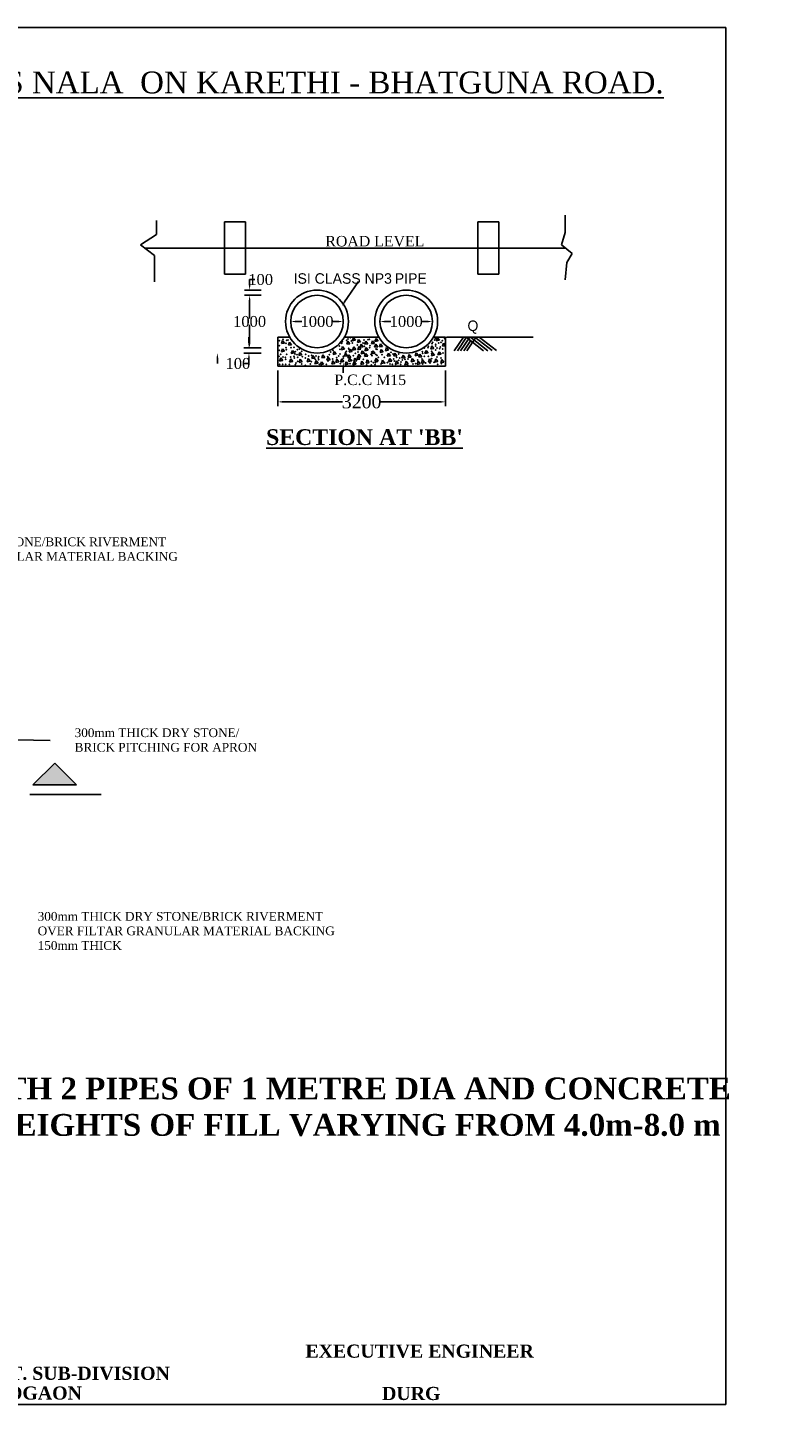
# Model space of a CAD drawing. Header units: inches. Extents: x 32507 to 121544, y 43776 to 81547.
# Tile 4 of 4: x 104228 to 121544, y 50047 to 81547. Entities that reach past the tile are written whole.
import ezdxf

# ---------------------------------------------------------------- set-up
doc = ezdxf.new("R2010")
doc.units = ezdxf.units.IN
doc.header["$MEASUREMENT"] = 0
doc.dimstyles.get("Standard").update_dxf_attribs({"dimtxt": 100.18, "dimasz": 100.18, "dimexe": 100.18, "dimexo": 100.0625, "dimgap": 10.09, "dimtad": 0, "dimtih": 1, "dimtoh": 1, "dimdec": 0, "dimzin": 0, "dimdsep": 46, "dimtxsty": 'Standard', "dimcen": 40.09, "dimadec": 0, "dimazin": 0, "dimtfac": 1, "dimtdec": 0, "dimtofl": 0, "dimtmove": 0, "dimatfit": 3, "dimfxl": 0.18, "dimtolj": 1, "dimtzin": 0, "dimarcsym": 0})

# ---------------------------------------------------------------- blocks, each defined once
blk = doc.blocks.new('*D37')
at = {"color": 0, "lineweight": -2, "transparency": 16777216}
for p, q in [((109950, 73701), (109950, 72883)), ((113790, 73701), (113790, 72883)), ((110050, 72984), (111434, 72984)), ((113690, 72984), (112306, 72984))]:
    blk.add_line(p, q, dxfattribs=at)
at = {"color": 0, "transparency": 16777216}
for points in [[(110050, 73000), (110050, 72967), (109950, 72984)], [(113690, 73000), (113690, 72967), (113790, 72984)]]:
    blk.add_solid(points, dxfattribs=at)
at = {"layer": 'Defpoints', "color": 0, "transparency": 16777216}
for p in [(109950, 73801), (113790, 73801), (113790, 72984)]:
    blk.add_point(p, dxfattribs=at)
at = {"color": 0, "transparency": 16777216, "insert": (111870, 72984), "char_height": 100.18, "attachment_point": 5}
blk.add_mtext('\\A1;{\\fTimes New Roman|b0|i0|c0|p18;\\H2.9946x;3200}', dxfattribs=at)
blk = doc.blocks.new('*D21')
at = {"color": 0, "lineweight": -2, "transparency": 16777216}
for p, q in [((110250, 74922), (110250, 74922)), ((110350, 74821), (110499, 74821)), ((111350, 74821), (111201, 74821)), ((111450, 74922), (111450, 74922))]:
    blk.add_line(p, q, dxfattribs=at)
at = {"color": 0, "transparency": 16777216}
for points in [[(110350, 74838), (110350, 74805), (110250, 74821)], [(111350, 74838), (111350, 74805), (111450, 74821)]]:
    blk.add_solid(points, dxfattribs=at)
at = {"layer": 'Defpoints', "color": 0, "transparency": 16777216}
for p in [(110250, 74821), (111450, 74821), (111450, 74821)]:
    blk.add_point(p, dxfattribs=at)
at = {"color": 0, "transparency": 16777216, "insert": (110850, 74821), "char_height": 100.18, "attachment_point": 5}
blk.add_mtext('\\A1;{\\fTimes New Roman|b0|i0|c0|p18;\\H2.4955x;1000}', dxfattribs=at)
blk = doc.blocks.new('*D22')
at = {"color": 0, "lineweight": -2, "transparency": 16777216}
for p, q in [((112290, 74922), (112290, 74922)), ((112390, 74821), (112539, 74821)), ((113390, 74821), (113241, 74821)), ((113490, 74922), (113490, 74922))]:
    blk.add_line(p, q, dxfattribs=at)
at = {"color": 0, "transparency": 16777216}
for points in [[(112390, 74838), (112390, 74805), (112290, 74821)], [(113390, 74838), (113390, 74805), (113490, 74821)]]:
    blk.add_solid(points, dxfattribs=at)
at = {"layer": 'Defpoints', "color": 0, "transparency": 16777216}
for p in [(112290, 74821), (113490, 74821), (113490, 74821)]:
    blk.add_point(p, dxfattribs=at)
at = {"color": 0, "transparency": 16777216, "insert": (112890, 74821), "char_height": 100.18, "attachment_point": 5}
blk.add_mtext('\\A1;{\\fTimes New Roman|b0|i0|c0|p18;\\H2.4955x;1000}', dxfattribs=at)

msp = doc.modelspace()

# ---------------------------------------------------------------- hatches: boundary and pattern name
msp.add_hatch(color=0).paths.add_polyline_path([(104851.2, 64220.5), (105351.2, 64220.5), (104851.2, 64720.5), (104351.2, 64220.5)])

# ---------------------------------------------------------------- linework, layer by layer
at = {"color": 0}
for p, q in [((75498.7, 81547.1), (120198.7, 81547.1)), ((120198.7, 81547.1), (120198.7, 50047.1)), ((116523.5, 77256.3), (116523.5, 76855.5)), ((107175.9, 77136.1), (107175.9, 76815.4)), ((108730.8, 76501.5), (108730.8, 77101.5)), ((108730.8, 77101.5), (109210.8, 77101.5)), ((109210.8, 77101.5), (109210.8, 75901.5)), ((115008.6, 77101.5), (114528.6, 77101.5)), ((114528.6, 77101.5), (114528.6, 75901.5)), ((115008.6, 76501.5), (115008.6, 77101.5)), ((107175.9, 76815.4), (106814.8, 76574.9)), ((106814.8, 76574.9), (107135.8, 76334.5)), ((116523.5, 76855.5), (116443.3, 76574.9)), ((116443.3, 76574.9), (116684, 76374.5)), ((106912.9, 76501.5), (116531.4, 76501.5)), ((107135.8, 76334.5), (107135.8, 76094)), ((108730.8, 75901.5), (108730.8, 76501.5)), ((115008.6, 75901.5), (115008.6, 76501.5)), ((116684, 76374.5), (116563.6, 76174.2)), ((107135.8, 76094), (107135.8, 75733.3)), ((116563.6, 76174.2), (116523.5, 75773.4)), ((109210.8, 75901.5), (108730.8, 75901.5)), ((109307.9, 75661.7), (109307.9, 75781.9)), ((109307.9, 75781.9), (109428.2, 75781.9)), ((111546.7, 75368.4), (111795.3, 75738.4)), ((114528.6, 75901.5), (115008.6, 75901.5)), ((109574.1, 75541.5), (109187.7, 75541.5)), ((109574.1, 75421.5), (109187.7, 75421.5)), ((109574.1, 75421.5), (109187.7, 75421.5)), ((109307.9, 75301.3), (109307.9, 74893.7)), ((109307.9, 75301.3), (109307.9, 75181)), ((111479.6, 75268.6), (111546.7, 75368.4)), ((109307.9, 74341.7), (109307.9, 74749.3)), ((109292.5, 74341.7), (109292.5, 74461.9)), ((110226.5, 74461.5), (109950, 74461.5)), ((109950, 74461.5), (109950, 73801.5)), ((110059.6, 74388.6), (110034.6, 74317.8)), ((110105.4, 74330.3), (110059.6, 74388.6)), ((110224.2, 74349.4), (110199.2, 74278.6)), ((110270, 74291.1), (110224.2, 74349.4)), ((112266.5, 74461.5), (111473.5, 74461.5)), ((111556.8, 74372.9), (111531.8, 74302.1)), ((111602.6, 74314.6), (111556.8, 74372.9)), ((111682.2, 74451.2), (111657.2, 74380.5)), ((111657.2, 74380.5), (111728, 74392.9)), ((111728, 74392.9), (111682.2, 74451.2)), ((111799.8, 74412.1), (111774.8, 74341.3)), ((111774.8, 74341.3), (111845.6, 74353.8)), ((111845.6, 74353.8), (111799.8, 74412.1)), ((111964.4, 74372.9), (111939.4, 74302.1)), ((112010.2, 74314.6), (111964.4, 74372.9)), ((112121.2, 74380.7), (112096.2, 74310)), ((112167, 74322.5), (112121.2, 74380.7)), ((112199.5, 74435.6), (112174.5, 74364.8)), ((112174.5, 74364.8), (112245.4, 74377.3)), ((112245.4, 74377.3), (112199.5, 74435.6)), ((113790, 74461.5), (113513.5, 74461.5)), ((113602.7, 74451.2), (113577.7, 74380.5)), ((113577.7, 74380.5), (113648.5, 74392.9)), ((113648.5, 74392.9), (113602.7, 74451.2)), ((113790, 73801.5), (113790, 74461.5)), ((113813.1, 74461.1), (115795.1, 74461.1)), ((114199.1, 74461.8), (113990.8, 74149.7)), ((114271.2, 74461.8), (114063.2, 74150.1)), ((114343.3, 74461.8), (114135.6, 74150.6)), ((114199.1, 74461.8), (114556, 74461.8)), ((114362.9, 74383.1), (114208.1, 74151)), ((114661.9, 74153.9), (114260.1, 74461.8)), ((114477.4, 74446.5), (114280.5, 74151.5)), ((114759.7, 74154.5), (114358.8, 74461.8)), ((114857.6, 74155.1), (114457.4, 74461.8)), ((114955.4, 74155.7), (114556, 74461.8)), ((109574.1, 74221.5), (109172.3, 74221.5)), ((109574.1, 74101.5), (109172.3, 74101.5)), ((109574.1, 74221.5), (109187.7, 74221.5)), ((110034.6, 74317.8), (110105.4, 74330.3)), ((110059.6, 74200.6), (110034.6, 74129.9)), ((110034.6, 74129.9), (110105.4, 74142.3)), ((110105.4, 74142.3), (110059.6, 74200.6)), ((110199.2, 74278.6), (110270, 74291.1)), ((110286.9, 74161.5), (110261.9, 74090.7)), ((110261.9, 74090.7), (110332.8, 74103.2)), ((110332.8, 74103.2), (110286.9, 74161.5)), ((110459.4, 74114.5), (110434.4, 74043.7)), ((110434.4, 74043.7), (110505.2, 74056.2)), ((110505.2, 74056.2), (110459.4, 74114.5)), ((110757.2, 74044), (110732.2, 73973.2)), ((110803.1, 73985.7), (110757.2, 74044)), ((110984.6, 74059.7), (110959.6, 73988.9)), ((111030.4, 74001.4), (110984.6, 74059.7)), ((111243.2, 74138), (111218.2, 74067.2)), ((111218.2, 74067.2), (111289.1, 74079.7)), ((111289.1, 74079.7), (111243.2, 74138)), ((111431.4, 74247.6), (111406.4, 74176.8)), ((111406.4, 74176.8), (111477.2, 74189.3)), ((111477.2, 74189.3), (111431.4, 74247.6)), ((111501.9, 74098.8), (111476.9, 74028.1)), ((111476.9, 74028.1), (111547.7, 74040.5)), ((111547.7, 74040.5), (111501.9, 74098.8)), ((111531.8, 74302.1), (111602.6, 74314.6)), ((111580.3, 74059.7), (111555.3, 73988.9)), ((111626.1, 74001.4), (111580.3, 74059.7)), ((111611.6, 74192.8), (111586.6, 74122)), ((111586.6, 74122), (111657.5, 74134.5)), ((111657.5, 74134.5), (111611.6, 74192.8)), ((111690, 74239.8), (111665, 74169)), ((111665, 74169), (111735.9, 74181.5)), ((111735.9, 74181.5), (111690, 74239.8)), ((111807.6, 74247.6), (111782.6, 74176.8)), ((111782.6, 74176.8), (111853.4, 74189.3)), ((111807.6, 74075.3), (111782.6, 74004.6)), ((111853.4, 74189.3), (111807.6, 74247.6)), ((111853.4, 74017.1), (111807.6, 74075.3)), ((111862.5, 74302.4), (111837.5, 74231.7)), ((111837.5, 74231.7), (111908.3, 74244.2)), ((111886, 74153.6), (111861, 74082.9)), ((111861, 74082.9), (111931.8, 74095.4)), ((111908.3, 74244.2), (111862.5, 74302.4)), ((111931.8, 74095.4), (111886, 74153.6)), ((111939.4, 74302.1), (112010.2, 74314.6)), ((111964.4, 74091), (111939.4, 74020.2)), ((111939.4, 74020.2), (112010.2, 74032.7)), ((111972.2, 74224.1), (111947.2, 74153.4)), ((111947.2, 74153.4), (112018.1, 74165.8)), ((112010.2, 74032.7), (111964.4, 74091)), ((112018.1, 74165.8), (111972.2, 74224.1)), ((112096.2, 74310), (112167, 74322.5)), ((112129, 74153.6), (112104, 74082.9)), ((112104, 74082.9), (112174.8, 74095.4)), ((112174.8, 74095.4), (112129, 74153.6)), ((112191.7, 74302.4), (112166.7, 74231.7)), ((112166.7, 74231.7), (112237.5, 74244.2)), ((112237.5, 74244.2), (112191.7, 74302.4)), ((112301.4, 74310.3), (112276.4, 74239.5)), ((112276.4, 74239.5), (112347.3, 74252)), ((112317.1, 74185), (112292.1, 74114.2)), ((112292.1, 74114.2), (112363, 74126.7)), ((112347.3, 74252), (112301.4, 74310.3)), ((112363, 74126.7), (112317.1, 74185)), ((112442.5, 74224.1), (112417.5, 74153.4)), ((112417.5, 74153.4), (112488.4, 74165.8)), ((112488.4, 74165.8), (112442.5, 74224.1)), ((112481.7, 74098.8), (112456.7, 74028.1)), ((112456.7, 74028.1), (112527.6, 74040.5)), ((112527.6, 74040.5), (112481.7, 74098.8)), ((112630.7, 74098.8), (112605.7, 74028.1)), ((112605.7, 74028.1), (112676.5, 74040.5)), ((112676.5, 74040.5), (112630.7, 74098.8)), ((112818.8, 74051.8), (112793.8, 73981.1)), ((112864.6, 73993.6), (112818.8, 74051.8)), ((112959.9, 74067.5), (112934.9, 73996.7)), ((113005.7, 74009.2), (112959.9, 74067.5)), ((113116.7, 74106.7), (113091.7, 74035.9)), ((113091.7, 74035.9), (113162.5, 74048.4)), ((113162.5, 74048.4), (113116.7, 74106.7)), ((113202.9, 74075.3), (113177.9, 74004.6)), ((113248.7, 74017.1), (113202.9, 74075.3)), ((113344, 74161.5), (113319, 74090.7)), ((113319, 74090.7), (113389.8, 74103.2)), ((113389.8, 74103.2), (113344, 74161.5)), ((113477.2, 74263.3), (113452.2, 74192.5)), ((113452.2, 74192.5), (113523.1, 74205)), ((113492.9, 74106.7), (113467.9, 74035.9)), ((113467.9, 74035.9), (113538.7, 74048.4)), ((113523.1, 74205), (113477.2, 74263.3)), ((113538.7, 74048.4), (113492.9, 74106.7)), ((113641.8, 74130.1), (113616.8, 74059.4)), ((113616.8, 74059.4), (113687.7, 74071.9)), ((113687.7, 74071.9), (113641.8, 74130.1)), ((113743.7, 74325.9), (113718.7, 74255.2)), ((113718.7, 74255.2), (113789.6, 74267.6)), ((113789.6, 74267.6), (113743.7, 74325.9)), ((108570.7, 73981.3), (108570.7, 73861)), ((109292.5, 73861), (109172.3, 73861)), ((109292.5, 73981.3), (109292.5, 73861)), ((112890, 73801.5), (109950, 73801.5)), ((110020.4, 73989.2), (109995.4, 73918.4)), ((109995.4, 73918.4), (110066.2, 73930.9)), ((110066.2, 73930.9), (110020.4, 73989.2)), ((110247.7, 73965.7), (110222.7, 73894.9)), ((110222.7, 73894.9), (110293.6, 73907.4)), ((110293.6, 73907.4), (110247.7, 73965.7)), ((110467.2, 73957.9), (110442.2, 73887.1)), ((110442.2, 73887.1), (110513, 73899.6)), ((110513, 73899.6), (110467.2, 73957.9)), ((110647.5, 73973.5), (110622.5, 73902.8)), ((110622.5, 73902.8), (110693.3, 73915.3)), ((110693.3, 73915.3), (110647.5, 73973.5)), ((110732.2, 73973.2), (110803.1, 73985.7)), ((110827.8, 73926.5), (110802.8, 73855.8)), ((110802.8, 73855.8), (110873.6, 73868.3)), ((110873.6, 73868.3), (110827.8, 73926.5)), ((110953.2, 73903.1), (110928.2, 73832.3)), ((110928.2, 73832.3), (110999, 73844.8)), ((110999, 73844.8), (110953.2, 73903.1)), ((110959.6, 73988.9), (111030.4, 74001.4)), ((111102.1, 74004.9), (111077.1, 73934.1)), ((111077.1, 73934.1), (111148, 73946.6)), ((111148, 73946.6), (111102.1, 74004.9)), ((111211.9, 73918.7), (111186.9, 73847.9)), ((111186.9, 73847.9), (111257.7, 73860.4)), ((111257.7, 73860.4), (111211.9, 73918.7)), ((111305.9, 73957.9), (111280.9, 73887.1)), ((111280.9, 73887.1), (111351.8, 73899.6)), ((111351.8, 73899.6), (111305.9, 73957.9)), ((111415.7, 73965.7), (111390.7, 73894.9)), ((111390.7, 73894.9), (111461.5, 73907.4)), ((111461.5, 73907.4), (111415.7, 73965.7)), ((111451.9, 73766.8), (111451.9, 73646.6)), ((111517.6, 73903.1), (111492.6, 73832.3)), ((111492.6, 73832.3), (111563.4, 73844.8)), ((111563.4, 73844.8), (111517.6, 73903.1)), ((111555.3, 73988.9), (111626.1, 74001.4)), ((111596, 73981.4), (111571, 73910.6)), ((111571, 73910.6), (111641.8, 73923.1)), ((111641.8, 73923.1), (111596, 73981.4)), ((111697.9, 73903.1), (111672.9, 73832.3)), ((111672.9, 73832.3), (111743.7, 73844.8)), ((111713.5, 73981.4), (111688.5, 73910.6)), ((111688.5, 73910.6), (111759.4, 73923.1)), ((111743.7, 73844.8), (111697.9, 73903.1)), ((111759.4, 73923.1), (111713.5, 73981.4)), ((111784.1, 74020.5), (111759.1, 73949.8)), ((111759.1, 73949.8), (111829.9, 73962.2)), ((111782.6, 74004.6), (111853.4, 74017.1)), ((111829.9, 73962.2), (111784.1, 74020.5)), ((111878.2, 73910.9), (111853.2, 73840.1)), ((111853.2, 73840.1), (111924, 73852.6)), ((111870, 73801.5), (113790, 73801.5)), ((111924, 73852.6), (111878.2, 73910.9)), ((111995.7, 73942.2), (111970.7, 73871.4)), ((111970.7, 73871.4), (112041.6, 73883.9)), ((112041.6, 73883.9), (111995.7, 73942.2)), ((112199.5, 73981.4), (112174.5, 73910.6)), ((112174.5, 73910.6), (112245.4, 73923.1)), ((112245.4, 73923.1), (112199.5, 73981.4)), ((112348.5, 73934.4), (112323.5, 73863.6)), ((112323.5, 73863.6), (112394.3, 73876.1)), ((112394.3, 73876.1), (112348.5, 73934.4)), ((112513.1, 73973.5), (112488.1, 73902.8)), ((112488.1, 73902.8), (112558.9, 73915.3)), ((112558.9, 73915.3), (112513.1, 73973.5)), ((112669.9, 73918.7), (112644.9, 73847.9)), ((112644.9, 73847.9), (112715.7, 73860.4)), ((112715.7, 73860.4), (112669.9, 73918.7)), ((112793.8, 73981.1), (112864.6, 73993.6)), ((112889.3, 73910.9), (112864.3, 73840.1)), ((112864.3, 73840.1), (112935.2, 73852.6)), ((112935.2, 73852.6), (112889.3, 73910.9)), ((112890, 73801.5), (113790, 73801.5)), ((112934.9, 73996.7), (113005.7, 74009.2)), ((113030.4, 73973.5), (113005.4, 73902.8)), ((113005.4, 73902.8), (113076.3, 73915.3)), ((113076.3, 73915.3), (113030.4, 73973.5)), ((113163.7, 73910.9), (113138.7, 73840.1)), ((113138.7, 73840.1), (113209.5, 73852.6)), ((113209.5, 73852.6), (113163.7, 73910.9)), ((113177.9, 74004.6), (113248.7, 74017.1)), ((113265.6, 73942.2), (113240.6, 73871.4)), ((113240.6, 73871.4), (113311.4, 73883.9)), ((113311.4, 73883.9), (113265.6, 73942.2)), ((113422.4, 73965.7), (113397.4, 73894.9)), ((113397.4, 73894.9), (113468.2, 73907.4)), ((113468.2, 73907.4), (113422.4, 73965.7)), ((113571.3, 73965.7), (113546.3, 73894.9)), ((113546.3, 73894.9), (113617.1, 73907.4)), ((113617.1, 73907.4), (113571.3, 73965.7)), ((113704.6, 73950), (113679.6, 73879.3)), ((113679.6, 73879.3), (113750.4, 73891.8)), ((113750.4, 73891.8), (113704.6, 73950)), ((103980.2, 65254.3), (104748.4, 65236.6)), ((104851.2, 64720.5), (104351.2, 64220.5)), ((104851.2, 64720.5), (105351.2, 64220.5)), ((104276.7, 63999), (105914.6, 63999)), ((104351.2, 64220.5), (104851.2, 64220.5)), ((104851.2, 64220.5), (105351.2, 64220.5)), ((120198.7, 50047.1), (75498.7, 50047.1))]:
    msp.add_line(p, q, dxfattribs=at)
for centre, radius in [((110850, 74821.5), 720), ((110850, 74821.5), 600), ((112890, 74821.5), 720), ((112890, 74821.5), 600)]:
    msp.add_circle(centre, radius, dxfattribs=at)
for p in [(109990.6, 74386), (110068.9, 74417.3), (110155.2, 74393.8), (110186.5, 74401.7), (111432.9, 74362.5), (111526.9, 74393.8), (111558.3, 74425.2), (111613.1, 74448.7), (111636.7, 74378.2), (111926.7, 74401.7), (112012.9, 74409.5), (112044.3, 74417.3), (113494.4, 74346.9), (113541.4, 74401.7), (113557.1, 74440.8), (113682.5, 74346.9), (113713.9, 74386), (113768.8, 74433), (109982.7, 74025.8), (109990.6, 74268.5), (109990.6, 74158.9), (110021.9, 74072.8), (110139.5, 74323.4), (110139.5, 74221.6), (110147.3, 74174.6), (110155.2, 74072.8), (110257.1, 74221.6), (110319.8, 74229.4), (110319.8, 74025.8), (110343.3, 74080.6), (110351.1, 74135.4), (110390.3, 74064.9), (110398.2, 74174.6), (110445.2, 74190.2), (110500.1, 74143.2), (110594.1, 74072.8), (110656.8, 74033.6), (110727.4, 74049.3), (110829.3, 74033.6), (111135, 74064.9), (111158.5, 74127.6), (111213.4, 74158.9), (111346.6, 74033.6), (111362.3, 74260.7), (111378, 74182.4), (111378, 74080.6), (111417.2, 74323.4), (111448.5, 74025.8), (111503.4, 74119.8), (111519.1, 74143.2), (111573.9, 74205.9), (111581.8, 74182.4), (111660.2, 74331.2), (111683.7, 74182.4), (111683.7, 74041.4), (111722.9, 74096.3), (111769.9, 74284.2), (111785.6, 74127.6), (111903.2, 74331.2), (111934.5, 74252.9), (111934.5, 74088.4), (112052.1, 74221.6), (112059.9, 74268.5), (112083.5, 74072.8), (112099.1, 74127.6), (112107, 74041.4), (112193.2, 74072.8), (112201, 74190.2), (112224.6, 74182.4), (112224.6, 74049.3), (112334.3, 74064.9), (112545.9, 74119.8), (112585.1, 74080.6), (112718.4, 74080.6), (113259.2, 74135.4), (113267.1, 74096.3), (113306.3, 74213.7), (113306.3, 74025.8), (113392.5, 74221.6), (113400.3, 74252.9), (113400.3, 74025.8), (113470.9, 74143.2), (113470.9, 74088.4), (113478.7, 74315.5), (113486.6, 74111.9), (113565, 74299.9), (113565, 74260.7), (113565, 74166.7), (113596.3, 74213.7), (113635.5, 74331.2), (113659, 74198.1), (113674.7, 74237.2), (113721.7, 74190.2), (113729.6, 74104.1), (109998.4, 73845.7), (110061.1, 73845.7), (110068.9, 74010.1), (110123.8, 74002.3), (110131.6, 73955.3), (110131.6, 73845.7), (110217.9, 73845.7), (110249.2, 74010.1), (110327.6, 73986.6), (110351.1, 73837.8), (110366.8, 73869.2), (110406, 74002.3), (110406, 73908.3), (110500.1, 73853.5), (110515.7, 74018), (110586.3, 73986.6), (110586.3, 73822.2), (110696, 73853.5), (110719.5, 73900.5), (110813.6, 73955.3), (110876.3, 73986.6), (110884.2, 74018), (110884.2, 73947.5), (110899.8, 73845.7), (111064.4, 73845.7), (111095.8, 74018), (111103.6, 73916.2), (111205.5, 73963.1), (111205.5, 73908.3), (111299.6, 73994.5), (111385.8, 73861.3), (111448.5, 73986.6), (111605.3, 73861.3), (111644.5, 73931.8), (111911, 73955.3), (111989.4, 73830), (112012.9, 73924), (112012.9, 73869.2), (112091.3, 73908.3), (112091.3, 73830), (112138.3, 73877), (112177.5, 73837.8), (112185.4, 73877), (112224.6, 73900.5), (112240.2, 73916.2), (112255.9, 74002.3), (112310.8, 73853.5), (112389.2, 74002.3), (112397, 73869.2), (112459.7, 73877), (112522.4, 73853.5), (112569.5, 73845.7), (112600.8, 73963.1), (112616.5, 73916.2), (112647.8, 73845.7), (112671.4, 74002.3), (112718.4, 73931.8), (112741.9, 73986.6), (112765.4, 73845.7), (112773.3, 73892.7), (112804.6, 73939.6), (112859.5, 73955.3), (112859.5, 73837.8), (112922.2, 73830), (112930, 73963.1), (113047.6, 73853.5), (113110.3, 73861.3), (113149.5, 73939.6), (113251.4, 73963.1), (113267.1, 73853.5), (113337.6, 73869.2), (113431.7, 73869.2), (113470.9, 73971), (113525.8, 73884.8), (113596.3, 74010.1), (113612, 73845.7), (113682.5, 73986.6), (113690.4, 73861.3)]:
    msp.add_point(p, dxfattribs=at)
for points in [[(109287.9, 75661.7), (109328, 75661.7), (109307.9, 75541.5)], [(109287.9, 75301.3), (109328, 75301.3), (109307.9, 75421.5)], [(109287.9, 75301.3), (109328, 75301.3), (109307.9, 75421.5)], [(111496.2, 75257.4), (111463, 75279.8), (111412.6, 75168.8)], [(109272.5, 74341.7), (109312.6, 74341.7), (109292.5, 74221.5)], [(109287.9, 74341.7), (109328, 74341.7), (109307.9, 74221.5)], [(108550.7, 73981.3), (108590.8, 73981.3), (108570.7, 74101.5)], [(109272.5, 73981.3), (109312.6, 73981.3), (109292.5, 74101.5)], [(111431.9, 73766.8), (111472, 73766.8), (111451.9, 73887)]]:
    msp.add_solid(points, dxfattribs=at)

# ---------------------------------------------------------------- texts
for s, insert, char_height, width, attachment_point in [('{\\fTimes New Roman|b0|i0|c0|p18;\\LCONSTRUCTION OF 1000 MM DIA 2 ROW H.P.C ON DIVERSION ROAD ACROSS NALA  ON KARETHI - BHATGUNA ROAD.}', (97812.1, 80285.2), 500, 40190.225, 5), ('{\\fTimes New Roman|b0|i0|c0|p18;ROAD LEVEL}', (111040.4, 76779.9), 240, 3996.892, 1), ('{\\fVrinda|b0|i0|c0|p2;ISI CLASS NP3\\H0.75x; \\H1.333x;PIPE}', (110315.1, 75926.2), 240, 3996.892, 1), ('{\\fVrinda|b0|i0|c0|p2;Q}', (114291.5, 74845.1), 240, 3996.892, 1), ('{\\fTimes New Roman|b0|i0|c0|p18;P.C.C M15}', (111247, 73608.5), 240, 3996.892, 1), ("{\\fTimes New Roman|b1|i0|c0|p18;\\LSECTION AT 'BB'}", (109684.6, 72357.1), 360, 5084.89, 1), ('{\\fTimes New Roman|b0|i0|c0|p18;300mm THICK DRY STONE/BRICK RIVERMENT \\POVER FILTAR GRANULAR MATERIAL BACKING \\P150mm THICK}', (100869.3, 69881.7), 200, 13906.361, 1), ('{\\fTimes New Roman|b0|i0|c0|p18;300mm THICK DRY STONE/  BRICK PITCHING FOR APRON}', (105305.2, 65514.7), 200, 4389.708, 1), ('{\\fTimes New Roman|b0|i0|c0|p18;300mm THICK DRY STONE/BRICK RIVERMENT \\POVER FILTAR GRANULAR MATERIAL BACKING \\P150mm THICK}', (104459.2, 61314.3), 200, 13906.361, 1), ('{\\fTimes New Roman|b1|i0|c0|p18;R.C.C. PIPE CULVERT WITH 2 PIPES OF 1 METRE DIA AND CONCRETE CRADLE BEDDING FOR HEIGHTS OF FILL VARYING FROM 4.0m-8.0 m}', (94470, 57526.2), 500, 27423.38, 1), ('{\\fTimes New Roman|b1|i0|c0|p18;EXECUTIVE ENGINEER}', (110585.4, 51417.3), 300, 27423.38, 1), ('{\\fTimes New Roman|b1|i0|c0|p18;PWD BRIDGE CONST. SUB-DIVISION}', (99476.3, 50910.4), 300, 27423.38, 1), ('{\\fTimes New Roman|b1|i0|c0|p18;RAJNANDGAON}', (101920.8, 50459.1), 300, 27423.38, 1), ('{\\fTimes New Roman|b1|i0|c0|p18;DURG}', (112338.7, 50448.7), 300, 27423.38, 1)]:
    msp.add_mtext(s, dxfattribs=dict(at, insert=insert, char_height=char_height, width=width, attachment_point=attachment_point))
at = {"color": 0, "char_height": 250, "attachment_point": 5}
for s, insert in [('\\A1;{\\fTimes New Roman|b0|i0|c0|p18;100}', (109560.5, 75781.9)), ('\\A1;{\\fTimes New Roman|b0|i0|c0|p18;1000}', (109307.9, 74821.5)), ('\\A1;{\\fTimes New Roman|b0|i0|c0|p18;100}', (109040, 73861))]:
    msp.add_mtext(s, dxfattribs=dict(at, insert=insert))

# ---------------------------------------------------------------- dimensions: what is measured, and where the dimension line sits
at = {"color": 0}
for base, p1, p2, text, picture, middle in [((111450, 74821.5), (110250, 74821.5), (111450, 74821.5), '{\\fTimes New Roman|b0|i0|c0|p18;\\H2.4955x;1000}', '*D21', (110850, 74821.5)), ((113490, 74821.5), (112290, 74821.5), (113490, 74821.5), '{\\fTimes New Roman|b0|i0|c0|p18;\\H2.4955x;1000}', '*D22', (112890, 74821.5)), ((113790, 72983.6), (109950, 73801.5), (113790, 73801.5), '{\\fTimes New Roman|b0|i0|c0|p18;\\H2.9946x;3200}', '*D37', (111870, 72983.6))]:
    dim = msp.add_linear_dim(base=base, p1=p1, p2=p2, text=text, dimstyle='Standard', dxfattribs=at)
    dim.commit()
    dim.dimension.update_dxf_attribs({"geometry": picture, "text_midpoint": middle})

doc.saveas('drawing.dxf')
